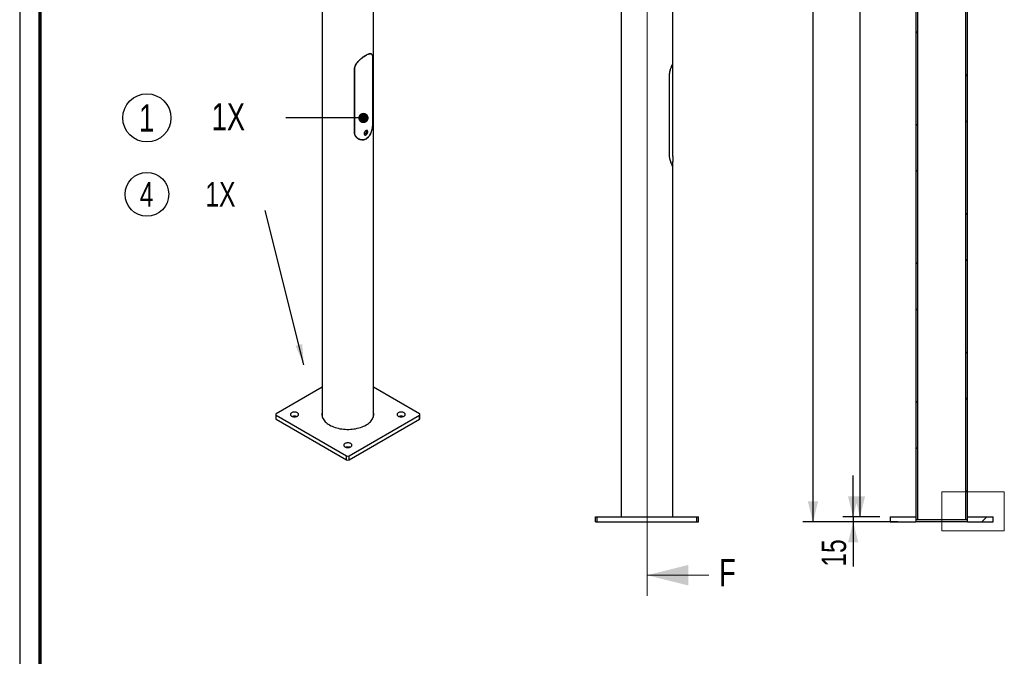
# Paper-space layout 'MA-KB-Support Samenstelling' of a CAD drawing. Header units: millimetres. Extents: x 7 to 203, y 7 to 289.
# Tile 2 of 4: x 7 to 102, y 69 to 131. Entities that reach past the tile are written whole.
import ezdxf

# ---------------------------------------------------------------- set-up
doc = ezdxf.new("R2010")
doc.units = ezdxf.units.MM
doc.layers.add('LAYER2', color=7, linetype='Continuous')
doc.layers.add('LOGO', color=7, linetype='Continuous')
doc.styles.add('SLDTEXTSTYLE1', font='TXT', dxfattribs={"width": 0.75})
doc.dimstyles.new('SLDDIMSTYLE0', dxfattribs={"dimtxt": 2.38125, "dimasz": 2, "dimexe": 0, "dimexo": 0.0625, "dimgap": 0.595313, "dimtad": 1, "dimlfac": 30, "dimrnd": 1e-09, "dimzin": 12, "dimdsep": 46, "dimtxsty": 'SLDTEXTSTYLE1', "dimsah": 1, "dimcen": 0.09, "dimadec": 0, "dimazin": 3, "dimtfac": 1, "dimtofl": 0, "dimtmove": 0, "dimatfit": 3, "dimfxl": 1, "dimfrac": 2, "dimtolj": 1, "dimtzin": 12, "dimarcsym": 0})
doc.dimstyles.new('SLDDIMSTYLE2', dxfattribs={"dimtxt": 0.18, "dimasz": 2, "dimexe": 0, "dimexo": 0.0625, "dimgap": 0, "dimtad": 0, "dimtih": 1, "dimtoh": 1, "dimdec": 0, "dimrnd": 1e-09, "dimzin": 0, "dimdsep": 46, "dimtxsty": 'Standard', "dimsah": 1, "dimcen": 0.09, "dimadec": 0, "dimazin": 0, "dimtfac": 2, "dimtdec": 0, "dimtofl": 0, "dimtmove": 0, "dimatfit": 3, "dimfxl": 1, "dimfrac": 2, "dimtolj": 1, "dimtzin": 0, "dimarcsym": 0})
doc.dimstyles.new('SLDDIMSTYLE4', dxfattribs={"dimtxt": 0.18, "dimasz": 1, "dimexe": 0, "dimexo": 0.0625, "dimgap": 0, "dimtad": 0, "dimtih": 1, "dimtoh": 1, "dimdec": 0, "dimrnd": 1e-09, "dimzin": 0, "dimdsep": 46, "dimtxsty": 'Standard', "dimblk1": 'DOT', "dimblk2": 'DOT', "dimsah": 1, "dimcen": 0.09, "dimadec": 0, "dimazin": 0, "dimtfac": 1, "dimtdec": 0, "dimtofl": 0, "dimtmove": 0, "dimatfit": 3, "dimldrblk": 'DOT', "dimfxl": 1, "dimfrac": 2, "dimtolj": 1, "dimtzin": 0, "dimarcsym": 0})
doc.dimstyles.new('SLDDIMSTYLE7', dxfattribs={"dimtxt": 2.38125, "dimasz": 2, "dimexe": 0, "dimexo": 0.0625, "dimgap": 0.595313, "dimtad": 1, "dimlfac": 30, "dimrnd": 1e-09, "dimzin": 12, "dimdsep": 46, "dimtxsty": 'SLDTEXTSTYLE1', "dimsah": 1, "dimcen": 0.09, "dimadec": 0, "dimazin": 3, "dimtfac": 1, "dimtmove": 0, "dimatfit": 0, "dimfxl": 1, "dimfrac": 2, "dimtolj": 1, "dimtzin": 12, "dimarcsym": 0})

# ---------------------------------------------------------------- blocks, each defined once
blk = doc.blocks.new('SW_NOTE_0_75')
at = {"layer": 'LOGO', "color": 0}
blk.add_circle((-11.479, 1.563), 2.124, dxfattribs=at)
at = {"layer": 'LOGO', "color": 0, "attachment_point": 2, "style": 'SLDTEXTSTYLE1'}
for s, insert, char_height in [('4', (-11.503, 2.755), 2.381), ('1X', (-4.333, 2.757), 2.3813)]:
    blk.add_mtext(s, dxfattribs=dict(at, insert=insert, char_height=char_height))
blk = doc.blocks.new('SW_NOTE_0_77')
at = {"layer": 'LOGO', "color": 0}
blk.add_circle((-13.494, 0.001), 2.338, dxfattribs=at)
at = {"layer": 'LOGO', "color": 0, "attachment_point": 2, "style": 'SLDTEXTSTYLE1'}
for s, insert, char_height in [('1', (-13.521, 1.317), 2.646), ('1X', (-5.579, 1.427), 2.6458)]:
    blk.add_mtext(s, dxfattribs=dict(at, insert=insert, char_height=char_height))
blk = doc.blocks.new('_Dot')
at = {"color": 0, "linetype": 'ByBlock', "lineweight": -2}
blk.add_line((-0.5, 0), (-1, 0), dxfattribs=at)
at = {"color": 0, "linetype": 'ByBlock', "const_width": 0.5}
blk.add_lwpolyline([(-0.25, 0, 1), (0.25, 0, 1)], format="xyb", close=True, dxfattribs=at)
blk = doc.blocks.new('_D_16')
at = {"layer": 'LOGO'}
for p, q in [((92.913, 204.075), (87.474, 204.075)), ((88.474, 204.075), (88.474, 82.842)), ((90.413, 82.842), (87.474, 82.842))]:
    blk.add_line(p, q, dxfattribs=at)
for points in [[(88.474, 204.075), (87.974, 202.075), (88.974, 202.075)], [(88.474, 82.842), (88.974, 84.842), (87.974, 84.842)]]:
    blk.add_solid(points, dxfattribs=at)
at = {"layer": 'LOGO', "insert": (85.405, 141.086), "char_height": 2.3813, "attachment_point": 1, "rotation": 90, "style": 'SLDTEXTSTYLE1'}
blk.add_mtext('3637', dxfattribs=at)
blk = doc.blocks.new('_D_17')
at = {"layer": 'LOGO'}
for p, q in [((94.663, 235.608), (82.913, 235.608)), ((83.913, 235.608), (83.913, 82.342)), ((92.147, 82.342), (82.913, 82.342))]:
    blk.add_line(p, q, dxfattribs=at)
for points in [[(83.913, 235.608), (83.413, 233.608), (84.413, 233.608)], [(83.913, 82.342), (84.413, 84.342), (83.413, 84.342)]]:
    blk.add_solid(points, dxfattribs=at)
at = {"layer": 'LOGO', "insert": (80.844, 142.704), "char_height": 2.3813, "attachment_point": 1, "rotation": 90, "style": 'SLDTEXTSTYLE1'}
blk.add_mtext('4598', dxfattribs=at)
blk = doc.blocks.new('_D_18')
at = {"layer": 'LOGO'}
for p, q in [((87.814, 82.842), (87.814, 86.842)), ((90.413, 82.842), (86.814, 82.842)), ((90.413, 82.342), (86.814, 82.342)), ((87.814, 82.842), (87.814, 82.342)), ((87.814, 82.342), (87.814, 77.995))]:
    blk.add_line(p, q, dxfattribs=at)
for points in [[(87.814, 82.842), (88.314, 84.842), (87.314, 84.842)], [(87.814, 82.342), (87.314, 80.342), (88.314, 80.342)]]:
    blk.add_solid(points, dxfattribs=at)
at = {"layer": 'LOGO', "insert": (84.744, 77.995), "char_height": 2.3813, "attachment_point": 1, "rotation": 90, "style": 'SLDTEXTSTYLE1'}
blk.add_mtext('15', dxfattribs=at)

psp = doc.layouts.new('MA-KB-Support Samenstelling')

# ---------------------------------------------------------------- hatches: boundary and pattern name
at = {"linetype": 'Continuous', "lineweight": 18}
h = psp.add_hatch(dxfattribs=at)
h.set_pattern_fill('ANSI32', style=0)
h.paths.add_polyline_path([(93.91348, 82.54177), (94.08015, 82.54177), (94.08015, 204.07511), (93.91348, 204.07511)], flags=0)
h = psp.add_hatch(dxfattribs=at)
h.set_pattern_fill('ANSI32', style=0)
h.paths.add_polyline_path([(98.74682, 82.54177), (98.91348, 82.54177), (98.91348, 204.07511), (98.74682, 204.07511)], flags=0)
h = psp.add_hatch(dxfattribs=at)
h.set_pattern_fill('ANSI32', style=0)
h.paths.add_polyline_path([(93.89682, 82.84177), (91.41348, 82.84177), (91.41348, 82.34177), (93.89682, 82.34177)], flags=0)
h = psp.add_hatch(dxfattribs=at)
h.set_pattern_fill('ANSI32', style=0)
h.paths.add_polyline_path([(98.93015, 82.34177), (101.41348, 82.34177), (101.41348, 82.84177), (98.93015, 82.84177)], flags=0)

# ---------------------------------------------------------------- linework, layer by layer
at = {"color": 7, "linetype": 'Continuous', "lineweight": 18}
for p, q in [((67.79488, 240.56114), (67.79488, 75.16086)), ((96.41348, 85.27815), (96.41348, 81.46165)), ((102.49742, 85.27815), (96.41348, 85.27815)), ((102.49742, 85.27815), (102.49742, 81.46165)), ((102.49742, 81.46165), (96.41348, 81.46165)), ((73.79488, 77.16086), (67.79488, 77.16086))]:
    psp.add_line(p, q, dxfattribs=at)
at = {"color": 7, "linetype": 'Continuous', "lineweight": 25}
for p, q in [((65.29488, 204.07511), (65.29488, 82.84177)), ((70.29488, 126.87101), (70.29488, 204.07511)), ((93.91348, 204.07511), (93.91348, 82.54177)), ((94.08015, 204.07511), (94.08015, 82.54177)), ((98.74682, 82.54177), (98.74682, 204.07511)), ((98.91348, 82.54177), (98.91348, 204.07511)), ((36.22603, 191.78342), (36.22603, 92.62453)), ((41.22603, 92.62453), (41.22603, 191.78342)), ((40.99937, 127.83752), (40.93281, 127.87594)), ((41.13581, 127.34156), (41.13581, 121.2175)), ((41.14085, 127.35226), (41.14085, 121.2282)), ((39.37308, 120.20769), (39.37308, 126.33175)), ((39.39161, 120.2106), (39.39161, 126.33466)), ((70.29488, 126.85844), (70.28663, 126.85844)), ((70.29488, 117.87511), (70.29488, 126.85844)), ((69.95995, 118.12511), (69.95995, 125.62511)), ((69.96948, 118.12511), (69.96948, 125.62511)), ((39.64018, 119.65095), (39.62527, 119.65923)), ((39.63974, 119.65017), (39.76613, 119.57721)), ((70.28661, 116.89177), (70.29488, 116.89177)), ((70.29488, 116.89177), (70.29488, 117.37822)), ((70.29488, 82.84177), (70.29488, 116.8792)), ((36.22603, 95.43027), (31.77282, 92.85949)), ((45.67925, 92.85949), (41.22603, 95.43027)), ((31.724, 92.79145), (31.724, 92.38318)), ((45.72807, 92.38318), (45.72807, 92.79145)), ((31.77282, 92.72342), (38.60818, 88.77745)), ((31.77282, 92.31515), (31.77282, 92.72342)), ((31.77282, 92.31515), (38.60818, 88.36918)), ((38.84389, 88.77745), (45.67925, 92.72342)), ((38.84389, 88.36918), (45.67925, 92.31515)), ((45.67925, 92.31515), (45.67925, 92.72342)), ((38.60818, 88.36918), (38.60818, 88.77745)), ((38.84389, 88.36918), (38.84389, 88.77745)), ((62.79488, 82.34177), (62.79488, 82.84177)), ((62.79488, 82.84177), (62.96155, 82.84177)), ((62.79488, 82.34177), (62.96155, 82.34177)), ((62.96155, 82.34177), (62.96155, 82.84177)), ((62.96155, 82.84177), (72.62822, 82.84177)), ((62.96155, 82.34177), (72.62822, 82.34177)), ((72.62822, 82.34177), (72.62822, 82.84177)), ((72.62822, 82.84177), (72.79488, 82.84177)), ((72.62822, 82.34177), (72.79488, 82.34177)), ((72.79488, 82.34177), (72.79488, 82.84177)), ((91.41348, 82.84177), (91.41348, 82.34177)), ((91.41348, 82.84177), (93.89682, 82.84177)), ((91.41348, 82.34177), (93.89682, 82.34177)), ((93.89682, 82.84177), (93.89682, 82.34177)), ((93.91348, 82.84177), (93.89682, 82.84177)), ((98.93015, 82.34177), (93.89682, 82.34177)), ((94.08015, 82.54177), (93.91348, 82.54177)), ((98.74682, 82.54177), (94.08015, 82.54177)), ((98.91348, 82.54177), (98.74682, 82.54177)), ((98.93015, 82.84177), (98.91348, 82.84177)), ((98.93015, 82.34177), (98.93015, 82.84177)), ((98.93015, 82.84177), (101.41348, 82.84177)), ((98.93015, 82.34177), (101.41348, 82.34177)), ((101.41348, 82.34177), (101.41348, 82.84177))]:
    psp.add_line(p, q, dxfattribs=at)
at = {"color": 8, "linetype": 'Continuous', "lineweight": 25}
for p, q in [((41.14085, 127.35226), (41.13561, 127.35528)), ((39.39161, 126.33466), (39.37442, 126.34458)), ((69.96948, 125.62511), (69.95995, 125.62511)), ((41.14085, 121.2282), (41.13581, 121.23111)), ((39.39161, 120.2106), (39.37308, 120.2213)), ((69.96948, 118.12511), (69.95995, 118.12511))]:
    psp.add_line(p, q, dxfattribs=at)
at = {"color": 7, "linetype": 'Continuous', "lineweight": 25, "flags": 128}
for points in [[(33.25774, 92.62817), (33.31115, 92.6023), (33.37154, 92.58217), (33.43706, 92.56841), (33.50572, 92.56142), (33.57545, 92.56142), (33.64411, 92.56841), (33.70963, 92.58217), (33.77002, 92.6023), (33.82343, 92.62817), (33.86825, 92.65901), (33.90311, 92.69386), (33.92695, 92.73169), (33.93906, 92.77133), (33.93906, 92.81158), (33.92695, 92.85122), (33.90311, 92.88904), (33.86825, 92.9239), (33.82343, 92.95473), (33.77002, 92.98061), (33.70963, 93.00073), (33.64411, 93.0145), (33.57545, 93.02149), (33.50572, 93.02149), (33.43706, 93.0145), (33.37154, 93.00073), (33.31115, 92.98061), (33.25774, 92.95473), (33.21292, 92.9239), (33.17806, 92.88904), (33.15421, 92.85122), (33.14211, 92.81158), (33.14211, 92.77133), (33.15421, 92.73169), (33.17806, 92.69386), (33.21292, 92.65901), (33.25774, 92.62817)], [(36.22603, 92.95838), (36.22256, 92.94003), (36.21083, 92.84105), (36.21083, 92.74185), (36.22256, 92.64288), (36.24596, 92.5446), (36.28092, 92.44747), (36.32729, 92.35195), (36.38483, 92.25847), (36.4533, 92.16748), (36.53236, 92.0794), (36.62164, 91.99464), (36.72074, 91.91359), (36.82919, 91.83664), (36.94648, 91.76414)], [(36.94648, 91.76414), (37.07207, 91.69643), (37.20537, 91.63382), (37.34576, 91.57661), (37.49259, 91.52507), (37.64517, 91.47943), (37.80278, 91.43991), (37.96471, 91.40668), (38.13018, 91.37992), (38.29843, 91.35974), (38.46867, 91.34623), (38.64011, 91.33946), (38.81196, 91.33946), (38.9834, 91.34623), (39.15364, 91.35974), (39.32189, 91.37992), (39.48736, 91.40668), (39.64928, 91.43991), (39.8069, 91.47943), (39.95948, 91.52507), (40.1063, 91.57661), (40.2467, 91.63382), (40.38, 91.69643), (40.50559, 91.76414), (40.62288, 91.83664), (40.73133, 91.91359), (40.83043, 91.99464), (40.91971, 92.0794), (40.99877, 92.16748), (41.06724, 92.25847), (41.12478, 92.35195), (41.17114, 92.44747), (41.20611, 92.5446), (41.22951, 92.64288), (41.24123, 92.74185), (41.24123, 92.84105), (41.22951, 92.94003), (41.22603, 92.95838)], [(43.62864, 92.62817), (43.68205, 92.6023), (43.74244, 92.58217), (43.80796, 92.56841), (43.87662, 92.56142), (43.94635, 92.56142), (44.01501, 92.56841), (44.08053, 92.58217), (44.14091, 92.6023), (44.19433, 92.62817), (44.23914, 92.65901), (44.27401, 92.69386), (44.29785, 92.73169), (44.30996, 92.77133), (44.30996, 92.81158), (44.29785, 92.85122), (44.27401, 92.88904), (44.23914, 92.9239), (44.19433, 92.95473), (44.14091, 92.98061), (44.08053, 93.00073), (44.01501, 93.0145), (43.94635, 93.02149), (43.87662, 93.02149), (43.80796, 93.0145), (43.74244, 93.00073), (43.68205, 92.98061), (43.62864, 92.95473), (43.58382, 92.9239), (43.54896, 92.88904), (43.52511, 92.85122), (43.51301, 92.81158), (43.51301, 92.77133), (43.52511, 92.73169), (43.54896, 92.69386), (43.58382, 92.65901), (43.62864, 92.62817)], [(39.00888, 89.96124), (38.95546, 89.98711), (38.89508, 90.00724), (38.82956, 90.021), (38.7609, 90.02799), (38.69117, 90.02799), (38.62251, 90.021), (38.55699, 90.00724), (38.4966, 89.98711), (38.44319, 89.96124), (38.39837, 89.9304), (38.36351, 89.89554), (38.33966, 89.85772), (38.32756, 89.81808), (38.32756, 89.77783), (38.33966, 89.73819), (38.36351, 89.70037), (38.39837, 89.66551), (38.44319, 89.63467), (38.4966, 89.6088), (38.55699, 89.58868), (38.62251, 89.57491), (38.69117, 89.56792), (38.7609, 89.56792), (38.82956, 89.57491), (38.89508, 89.58868), (38.95546, 89.6088), (39.00888, 89.63467), (39.0537, 89.66551), (39.08856, 89.70037), (39.1124, 89.73819), (39.12451, 89.77783), (39.12451, 89.81808), (39.1124, 89.85772), (39.08856, 89.89554), (39.0537, 89.9304), (39.00888, 89.96124)]]:
    psp.add_lwpolyline(points, dxfattribs=at)
at = {"color": 7, "linetype": 'Continuous', "lineweight": 25}
for centre, radius, start, end in [((72.78816, 117.62511), 2.50578, 174.2743136, 185.6545797), ((31.79864, 92.79145), 0.07277, 110.7834208, 249.2165792), ((45.65343, 92.79145), 0.07277, 290.7834208, 69.2165792), ((31.80741, 92.3915), 0.08382, 185.6947993, 245.6253417), ((33.54058, 91.95812), 0.65639, 73.4499691, 106.5500309), ((43.91148, 91.95812), 0.65639, 73.4499691, 106.5500309), ((45.64466, 92.3915), 0.08382, 294.3746583, 354.3052007), ((38.72603, 88.96462), 0.65639, 73.4499691, 106.5500309), ((38.72603, 89.0049), 0.25617, 242.6096722, 297.3903278), ((38.72603, 88.59663), 0.25617, 242.6096722, 297.3903278)]:
    psp.add_arc(centre, radius, start, end, dxfattribs=at)
for points, knots in [([(39.37308, 126.33175), (39.37308, 126.40043), (39.38249, 126.46911), (39.40949, 126.57237), (39.42065, 126.60684), (39.44056, 126.6587), (39.44772, 126.67599), (39.4629, 126.71023), (39.47094, 126.72723), (39.51328, 126.81172), (39.55391, 126.87765), (39.61209, 126.95891), (39.62412, 126.97513), (39.64869, 127.00719), (39.66125, 127.02305), (39.69969, 127.07019), (39.72634, 127.10101), (39.7815, 127.16166), (39.81001, 127.19148), (39.85407, 127.23557), (39.86898, 127.25016), (39.89922, 127.27913), (39.91454, 127.2935), (39.99135, 127.36412), (40.05408, 127.41734), (40.1494, 127.49287), (40.18139, 127.51732), (40.22963, 127.55291), (40.2458, 127.56462), (40.2778, 127.58739), (40.29369, 127.59848), (40.37248, 127.65248), (40.43353, 127.69111), (40.50717, 127.73369), (40.52176, 127.74191), (40.55067, 127.75777), (40.56495, 127.76537), (40.60682, 127.78701), (40.63364, 127.79997), (40.6852, 127.82299), (40.70994, 127.83306), (40.74557, 127.84598), (40.7572, 127.84992), (40.77997, 127.85706), (40.79111, 127.86025), (40.845, 127.87417), (40.88297, 127.87901), (40.92512, 127.87716), (40.93329, 127.87639), (40.9491, 127.87403), (40.95676, 127.87244), (40.97881, 127.86645), (40.99231, 127.86085), (41.0297, 127.8392), (41.05048, 127.81836), (41.07228, 127.78324), (41.07642, 127.77576), (41.08423, 127.76002), (41.0879, 127.75174), (41.09828, 127.72566), (41.10436, 127.70662), (41.11502, 127.66508), (41.1196, 127.64258), (41.12547, 127.60602), (41.12725, 127.59337), (41.1305, 127.56708), (41.13196, 127.55341), (41.13838, 127.48324), (41.14085, 127.42098), (41.14085, 127.35226)], [0, 0, 0, 0, 0.0625, 0.0625, 0.09375, 0.09375, 0.109375, 0.109375, 0.125, 0.125, 0.1875, 0.1875, 0.203125, 0.203125, 0.21875, 0.21875, 0.25, 0.25, 0.28125, 0.28125, 0.296875, 0.296875, 0.3125, 0.3125, 0.375, 0.375, 0.40625, 0.40625, 0.421875, 0.421875, 0.4375, 0.4375, 0.5, 0.5, 0.515625, 0.515625, 0.53125, 0.53125, 0.5625, 0.5625, 0.59375, 0.59375, 0.609375, 0.609375, 0.625, 0.625, 0.6875, 0.6875, 0.703125, 0.703125, 0.71875, 0.71875, 0.75, 0.75, 0.8125, 0.8125, 0.828125, 0.828125, 0.84375, 0.84375, 0.875, 0.875, 0.90625, 0.90625, 0.921875, 0.921875, 0.9375, 0.9375, 1, 1, 1, 1]), ([(39.39161, 126.33466), (39.39161, 126.40239), (39.40082, 126.47015), (39.42728, 126.57211), (39.43821, 126.60615), (39.45772, 126.65737), (39.46474, 126.67445), (39.47963, 126.70829), (39.48752, 126.7251), (39.52905, 126.80862), (39.56892, 126.87382), (39.62605, 126.95417), (39.63787, 126.97022), (39.66201, 127.00194), (39.67435, 127.01764), (39.71213, 127.06428), (39.73833, 127.09478), (39.79254, 127.15477), (39.82057, 127.18427), (39.8639, 127.22787), (39.87856, 127.2423), (39.9083, 127.27095), (39.92337, 127.28516), (39.99896, 127.35502), (40.06069, 127.40763), (40.15452, 127.48226), (40.18601, 127.50641), (40.2335, 127.54156), (40.24942, 127.55312), (40.28095, 127.57561), (40.29659, 127.58656), (40.37422, 127.63988), (40.4344, 127.678), (40.507, 127.71998), (40.52139, 127.72809), (40.5499, 127.74371), (40.56399, 127.75122), (40.60532, 127.77254), (40.6318, 127.7853), (40.68274, 127.80797), (40.70719, 127.81788), (40.74241, 127.83058), (40.75391, 127.83445), (40.77643, 127.84146), (40.78746, 127.84459), (40.84083, 127.85823), (40.87847, 127.86291), (40.92032, 127.86096), (40.92842, 127.86017), (40.94413, 127.85779), (40.95175, 127.85619), (40.97368, 127.85019), (40.98713, 127.8446), (41.02439, 127.82303), (41.04513, 127.80232), (41.06692, 127.7675), (41.07107, 127.76008), (41.07889, 127.74447), (41.08258, 127.73626), (41.09299, 127.71041), (41.09909, 127.69156), (41.10979, 127.65045), (41.1144, 127.62819), (41.1203, 127.59207), (41.1221, 127.57957), (41.12536, 127.5536), (41.12683, 127.5401), (41.13331, 127.47078), (41.13581, 127.40933), (41.13581, 127.34156)], [0, 0, 0, 0, 0.0625, 0.0625, 0.09375, 0.09375, 0.109375, 0.109375, 0.125, 0.125, 0.1875, 0.1875, 0.203125, 0.203125, 0.21875, 0.21875, 0.25, 0.25, 0.28125, 0.28125, 0.296875, 0.296875, 0.3125, 0.3125, 0.375, 0.375, 0.40625, 0.40625, 0.421875, 0.421875, 0.4375, 0.4375, 0.5, 0.5, 0.515625, 0.515625, 0.53125, 0.53125, 0.5625, 0.5625, 0.59375, 0.59375, 0.609375, 0.609375, 0.625, 0.625, 0.6875, 0.6875, 0.703125, 0.703125, 0.71875, 0.71875, 0.75, 0.75, 0.8125, 0.8125, 0.828125, 0.828125, 0.84375, 0.84375, 0.875, 0.875, 0.90625, 0.90625, 0.921875, 0.921875, 0.9375, 0.9375, 1, 1, 1, 1]), ([(69.95995, 125.62511), (69.96162, 125.68932), (69.96502, 125.81982), (69.99131, 126.00834), (70.02957, 126.18697), (70.0775, 126.35346), (70.1313, 126.50681), (70.18622, 126.64255), (70.23642, 126.75471), (70.27296, 126.83103), (70.29306, 126.87147), (70.2929, 126.87114), (70.29284, 126.87101)], [0, 0, 0, 0, 0.09641099, 0.1959106, 0.29225132, 0.39099887, 0.49529476, 0.60223545, 0.71311738, 0.82769491, 0.93054983, 1, 1, 1, 1]), ([(69.96948, 125.62511), (69.97111, 125.6886), (69.97442, 125.81763), (70.00002, 126.00406), (70.0373, 126.18073), (70.08399, 126.34526), (70.13636, 126.49663), (70.18972, 126.63033), (70.23842, 126.7406), (70.2738, 126.81548), (70.29318, 126.855), (70.29296, 126.85454), (70.29287, 126.85435)], [0, 0, 0, 0, 0.09667058, 0.196427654, 0.29302998, 0.392055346, 0.496409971, 0.603422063, 0.714148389, 0.828553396, 0.931443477, 1, 1, 1, 1]), ([(41.14085, 121.2282), (41.14085, 121.15952), (41.13838, 121.08684), (41.13082, 120.97235), (41.12764, 120.93327), (41.12176, 120.87332), (41.11962, 120.85313), (41.11499, 120.8128), (41.11249, 120.79259), (41.09911, 120.69139), (41.0855, 120.60986), (41.06378, 120.50756), (41.05919, 120.48704), (41.04958, 120.44634), (41.04456, 120.42613), (41.0288, 120.36589), (41.01739, 120.32628), (40.99251, 120.24815), (40.97905, 120.20964), (40.95713, 120.15277), (40.94954, 120.13396), (40.93373, 120.09665), (40.92552, 120.07817), (40.88332, 119.98757), (40.8455, 119.91998), (40.78163, 119.82629), (40.75915, 119.79636), (40.72343, 119.75354), (40.71116, 119.73957), (40.68624, 119.71271), (40.67357, 119.69977), (40.60908, 119.63752), (40.55398, 119.59545), (40.48045, 119.55281), (40.46552, 119.54478), (40.43516, 119.52975), (40.4198, 119.52278), (40.37357, 119.50365), (40.34242, 119.4932), (40.27952, 119.47672), (40.24777, 119.4707), (40.19976, 119.46493), (40.18368, 119.46355), (40.15142, 119.46189), (40.13523, 119.46162), (40.05493, 119.46295), (39.99195, 119.47255), (39.91529, 119.49432), (39.90006, 119.49917), (39.86983, 119.50984), (39.85481, 119.51569), (39.81052, 119.53452), (39.78192, 119.54883), (39.69906, 119.59672), (39.64768, 119.63523), (39.58934, 119.69145), (39.57798, 119.7031), (39.55613, 119.72695), (39.54561, 119.73918), (39.51527, 119.77678), (39.49668, 119.80304), (39.46297, 119.85789), (39.44785, 119.88647), (39.428, 119.9311), (39.42186, 119.94627), (39.41057, 119.9772), (39.40542, 119.99301), (39.38251, 120.07269), (39.37308, 120.13896), (39.37308, 120.20769)], [0, 0, 0, 0, 0.0625, 0.0625, 0.09375, 0.09375, 0.109375, 0.109375, 0.125, 0.125, 0.1875, 0.1875, 0.203125, 0.203125, 0.21875, 0.21875, 0.25, 0.25, 0.28125, 0.28125, 0.296875, 0.296875, 0.3125, 0.3125, 0.375, 0.375, 0.40625, 0.40625, 0.421875, 0.421875, 0.4375, 0.4375, 0.5, 0.5, 0.515625, 0.515625, 0.53125, 0.53125, 0.5625, 0.5625, 0.59375, 0.59375, 0.609375, 0.609375, 0.625, 0.625, 0.6875, 0.6875, 0.703125, 0.703125, 0.71875, 0.71875, 0.75, 0.75, 0.8125, 0.8125, 0.828125, 0.828125, 0.84375, 0.84375, 0.875, 0.875, 0.90625, 0.90625, 0.921875, 0.921875, 0.9375, 0.9375, 1, 1, 1, 1]), ([(41.13581, 121.2175), (41.13581, 121.14978), (41.13331, 121.07813), (41.12569, 120.96531), (41.12249, 120.9268), (41.11657, 120.86773), (41.11442, 120.84784), (41.10976, 120.80809), (41.10726, 120.78818), (41.09382, 120.68844), (41.08016, 120.60811), (41.05844, 120.50731), (41.05385, 120.48709), (41.04425, 120.44698), (41.03923, 120.42705), (41.0235, 120.36769), (41.01211, 120.32864), (40.98733, 120.25165), (40.97393, 120.21371), (40.95214, 120.15768), (40.94459, 120.13915), (40.92888, 120.10239), (40.92073, 120.08418), (40.87881, 119.99489), (40.84131, 119.92829), (40.77807, 119.836), (40.75582, 119.80652), (40.72051, 119.76434), (40.70838, 119.75058), (40.68375, 119.72412), (40.67122, 119.71137), (40.6075, 119.65001), (40.55312, 119.60855), (40.48062, 119.56651), (40.4659, 119.5586), (40.43599, 119.54378), (40.42083, 119.53689), (40.37526, 119.51801), (40.34457, 119.50768), (40.28261, 119.49138), (40.25135, 119.48541), (40.20408, 119.47966), (40.18826, 119.47828), (40.15651, 119.47661), (40.14056, 119.47631), (40.06149, 119.4775), (39.99952, 119.48687), (39.92412, 119.50819), (39.90915, 119.51294), (39.87943, 119.52341), (39.86466, 119.52915), (39.82108, 119.54764), (39.79296, 119.5617), (39.71149, 119.60879), (39.66102, 119.64666), (39.60376, 119.70196), (39.59259, 119.71343), (39.57113, 119.73692), (39.56079, 119.74897), (39.531, 119.786), (39.51276, 119.81187), (39.47969, 119.86588), (39.46487, 119.89403), (39.44542, 119.93798), (39.43941, 119.95292), (39.42835, 119.98338), (39.4233, 119.99895), (39.40084, 120.07749), (39.39161, 120.14283), (39.39161, 120.2106)], [0, 0, 0, 0, 0.0625, 0.0625, 0.09375, 0.09375, 0.109375, 0.109375, 0.125, 0.125, 0.1875, 0.1875, 0.203125, 0.203125, 0.21875, 0.21875, 0.25, 0.25, 0.28125, 0.28125, 0.296875, 0.296875, 0.3125, 0.3125, 0.375, 0.375, 0.40625, 0.40625, 0.421875, 0.421875, 0.4375, 0.4375, 0.5, 0.5, 0.515625, 0.515625, 0.53125, 0.53125, 0.5625, 0.5625, 0.59375, 0.59375, 0.609375, 0.609375, 0.625, 0.625, 0.6875, 0.6875, 0.703125, 0.703125, 0.71875, 0.71875, 0.75, 0.75, 0.8125, 0.8125, 0.828125, 0.828125, 0.84375, 0.84375, 0.875, 0.875, 0.90625, 0.90625, 0.921875, 0.921875, 0.9375, 0.9375, 1, 1, 1, 1]), ([(39.75925, 119.57689), (39.75729, 119.57752), (39.72973, 119.58645), (39.70426, 119.6009), (39.68061, 119.61432)], [0, 0, 0, 0, 0.07115565, 1, 1, 1, 1]), ([(40.4938, 120.37709), (40.50549, 120.38384), (40.51686, 120.38921), (40.53348, 120.39529), (40.53895, 120.39699), (40.54974, 120.3997), (40.55507, 120.40071), (40.57051, 120.40265), (40.58017, 120.40252), (40.59831, 120.39941), (40.60682, 120.39638), (40.62196, 120.38763), (40.6287, 120.38192), (40.63758, 120.37125), (40.64033, 120.36734), (40.6453, 120.35899), (40.64978, 120.35006), (40.6533, 120.33999), (40.65634, 120.32934), (40.65763, 120.32369), (40.6607, 120.30608), (40.66171, 120.29355), (40.66172, 120.26691), (40.66069, 120.25265), (40.65662, 120.2236), (40.65361, 120.20876), (40.64758, 120.18602), (40.64531, 120.17833), (40.64032, 120.16307), (40.63761, 120.15549), (40.62882, 120.13291), (40.62209, 120.11805), (40.60676, 120.08879), (40.59842, 120.07486), (40.58486, 120.05503), (40.58017, 120.04859), (40.57043, 120.03608), (40.56536, 120.02999), (40.54992, 120.01268), (40.53923, 120.00227), (40.51701, 119.9837), (40.50541, 119.97552), (40.48233, 119.96219), (40.47074, 119.95692), (40.4533, 119.95115), (40.44748, 119.94959), (40.43608, 119.94726), (40.42486, 119.94569), (40.41399, 119.94561), (40.4033, 119.94628), (40.39802, 119.947), (40.38271, 119.95027), (40.37324, 119.9539), (40.35577, 119.96395), (40.34771, 119.97047), (40.3338, 119.98584), (40.32787, 119.9947), (40.32059, 120.00973), (40.31842, 120.01507), (40.31471, 120.02613), (40.31317, 120.03187), (40.30945, 120.04968), (40.30818, 120.06234), (40.30815, 120.0893), (40.3094, 120.10318), (40.31309, 120.12451), (40.31462, 120.13171), (40.3183, 120.14628), (40.32046, 120.15369), (40.32772, 120.17572), (40.33363, 120.1903), (40.34751, 120.21927), (40.35555, 120.23374), (40.37299, 120.26131), (40.38245, 120.27457), (40.39774, 120.29366), (40.40301, 120.29989), (40.41369, 120.3118), (40.42456, 120.32326), (40.43577, 120.33381), (40.44716, 120.34391), (40.45296, 120.34875), (40.47044, 120.36241), (40.48211, 120.37034), (40.4938, 120.37709)], [0, 0, 0, 0, 0.03125, 0.03125, 0.046875, 0.046875, 0.0625, 0.0625, 0.09375, 0.09375, 0.125, 0.125, 0.15625, 0.15625, 0.171875, 0.171875, 0.1875, 0.203125, 0.203125, 0.21875, 0.21875, 0.25, 0.25, 0.28125, 0.28125, 0.3125, 0.3125, 0.328125, 0.328125, 0.34375, 0.34375, 0.375, 0.375, 0.40625, 0.40625, 0.421875, 0.421875, 0.4375, 0.4375, 0.46875, 0.46875, 0.5, 0.5, 0.53125, 0.53125, 0.546875, 0.546875, 0.5625, 0.578125, 0.578125, 0.59375, 0.59375, 0.625, 0.625, 0.65625, 0.65625, 0.6875, 0.6875, 0.703125, 0.703125, 0.71875, 0.71875, 0.75, 0.75, 0.78125, 0.78125, 0.796875, 0.796875, 0.8125, 0.8125, 0.84375, 0.84375, 0.875, 0.875, 0.90625, 0.90625, 0.921875, 0.921875, 0.9375, 0.953125, 0.953125, 0.96875, 0.96875, 1, 1, 1, 1]), ([(40.53793, 120.39655), (40.53873, 120.39317), (40.54066, 120.38494), (40.54241, 120.37074), (40.54367, 120.3488), (40.54266, 120.3251), (40.53945, 120.30031), (40.53478, 120.27495), (40.52796, 120.24895), (40.51908, 120.22293), (40.50886, 120.19703), (40.49668, 120.17159), (40.48358, 120.14869), (40.47111, 120.12901), (40.45499, 120.10668), (40.43642, 120.08537), (40.41956, 120.06892), (40.40538, 120.05678), (40.39071, 120.04589), (40.37584, 120.03652), (40.35596, 120.02617), (40.33666, 120.01891), (40.3227, 120.01637), (40.31843, 120.01559)], [0, 0, 0, 0, 0.0278131, 0.06776446, 0.10629497, 0.18410939, 0.22385748, 0.26230008, 0.33992899, 0.37957109, 0.41816534, 0.49609897, 0.53589665, 0.56559274, 0.62729548, 0.69288398, 0.73154837, 0.77048596, 0.80971223, 0.84960692, 0.88808325, 0.96578561, 1, 1, 1, 1]), ([(70.29284, 116.8792), (70.2934, 116.87807), (70.2954, 116.87406), (70.28273, 116.89942), (70.2574, 116.95139), (70.21947, 117.03267), (70.17258, 117.14023), (70.11903, 117.27616), (70.06343, 117.44073), (70.02129, 117.59883), (69.99356, 117.73713), (69.97575, 117.8544), (69.96262, 117.98423), (69.96084, 118.07789), (69.95995, 118.12511)], [0, 0, 0, 0, 0.03697087, 0.13112273, 0.22794776, 0.32361345, 0.42160891, 0.52631185, 0.63369522, 0.74458227, 0.80169914, 0.85935291, 0.92910489, 1, 1, 1, 1]), ([(70.29287, 116.89586), (70.29342, 116.89474), (70.29534, 116.89085), (70.28285, 116.91619), (70.25796, 116.96796), (70.22081, 117.04877), (70.17498, 117.1556), (70.12276, 117.29047), (70.0688, 117.45348), (70.0195, 117.64225), (69.98795, 117.82462), (69.97201, 117.98812), (69.97033, 118.07921), (69.96948, 118.12511)], [0, 0, 0, 0, 0.03788834, 0.1323113, 0.2294134, 0.32537607, 0.42368334, 0.52852744, 0.63606991, 0.74681066, 0.86128991, 0.93010101, 1, 1, 1, 1])]:
    psp.add_open_spline(points, degree=3, knots=knots, dxfattribs=at)
at = {"color": 7, "linetype": 'Continuous', "lineweight": 18}
psp.add_solid([(67.79488, 77.16086), (71.79488, 76.16086), (71.79488, 78.16086)], dxfattribs=at)
at = {"layer": 'LAYER2', "lineweight": 70}
psp.add_line((8.85193, 9.38997), (8.85193, 287.70219), dxfattribs=at)
at = {"layer": 'LOGO'}
psp.add_line((6.85193, 289.01784), (6.85193, 7.38997), dxfattribs=at)

# ---------------------------------------------------------------- block references
for name, p in [('SW_NOTE_0_77', (32.70214, 121.61556)), ('SW_NOTE_0_75', (30.68648, 112.62629))]:
    psp.add_blockref(name, p, dxfattribs=at)

# ---------------------------------------------------------------- texts
at = {"color": 7, "linetype": 'Continuous', "insert": (74.795, 78.74018), "char_height": 2.64583, "attachment_point": 1, "style": 'SLDTEXTSTYLE1'}
psp.add_mtext('F', dxfattribs=at)

# ---------------------------------------------------------------- dimensions: what is measured, and where the dimension line sits
at = {"layer": 'LOGO'}
for base, p1, p2, dimstyle, picture, middle in [((83.91348, 82.34177), (95.66348, 235.60844), (93.14682, 82.34177), 'SLDDIMSTYLE0', '_D_17', (83.91348, 146.22329)), ((88.47443, 82.84177), (93.91348, 204.07511), (91.41348, 82.84177), 'SLDDIMSTYLE0', '_D_16', (88.47443, 144.60538)), ((87.81378, 82.34177), (91.41348, 82.84177), (91.41348, 82.34177), 'SLDDIMSTYLE7', '_D_18', (87.81378, 79.75456))]:
    dim = psp.add_linear_dim(base=base, p1=p1, p2=p2, angle=90, dimstyle=dimstyle, dxfattribs=at)
    dim.commit()
    dim.dimension.update_dxf_attribs({"geometry": picture, "text_midpoint": middle, "dimtype": 160})

# ---------------------------------------------------------------- leaders
for points, dimstyle in [([(40.24425, 121.60935), (32.70214, 121.61556)], 'SLDDIMSTYLE4'), ([(34.45937, 97.60904), (30.68648, 112.62629)], 'SLDDIMSTYLE2')]:
    psp.add_leader(points, dimstyle=dimstyle, dxfattribs=at)

doc.saveas('drawing.dxf')
